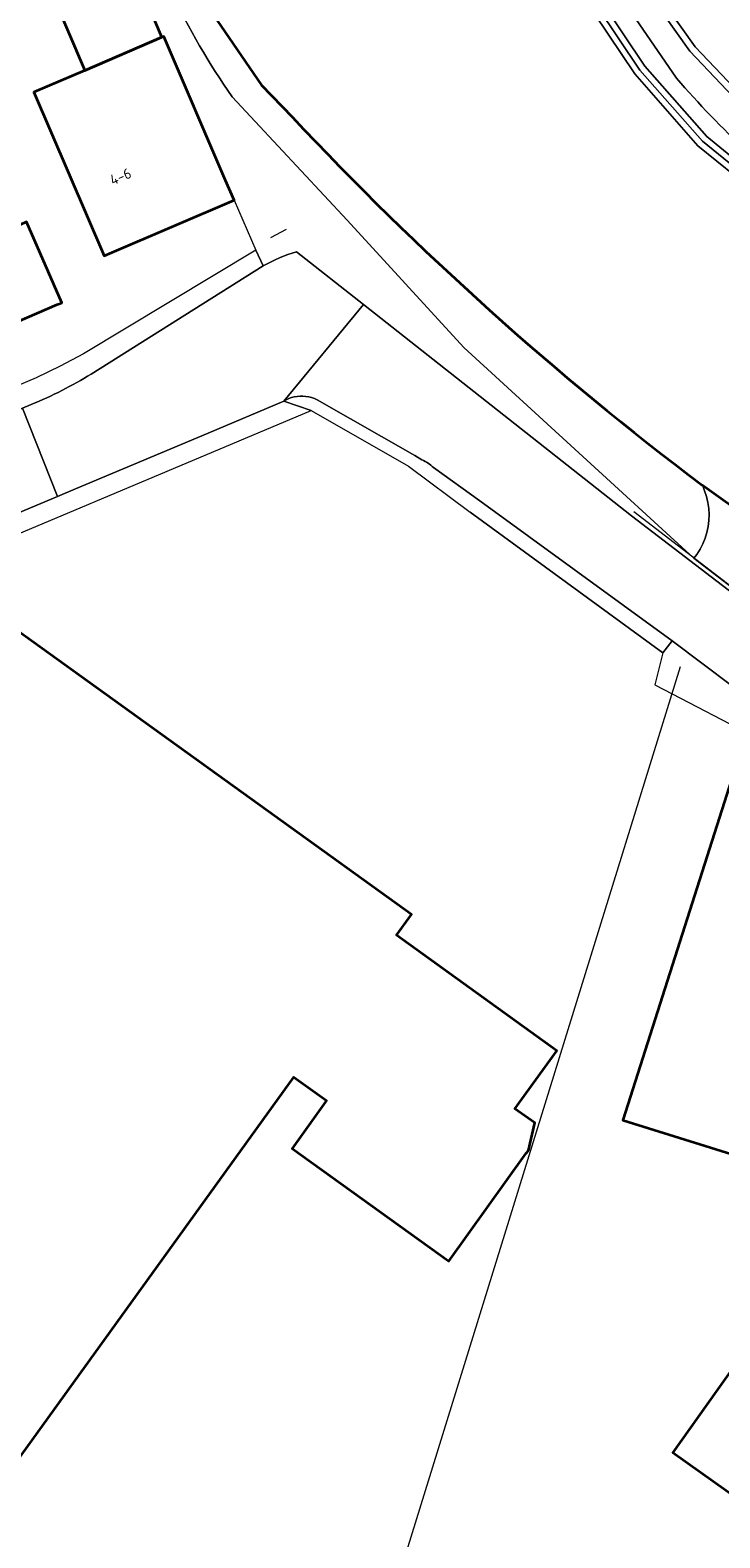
# Model space of a CAD drawing. Extents: x 151587 to 155483, y 462503 to 464608.
# Tile 207 of 236: x 154288 to 154348, y 463716 to 463845. Entities that reach past the tile are written whole.
import ezdxf
from ezdxf.enums import TextEntityAlignment as Align

# ---------------------------------------------------------------- set-up
doc = ezdxf.new("R2010")
doc.units = 0
doc.header["$LTSCALE"] = 0.5
for name, color, linetype, lineweight in [('B-RO-GK-BESCHOEIING-G', 251, 'GK-BESCHOEIING', 35), ('B-RO-GR-BEPLANTING_CULTUUR_BOSPLANTSOEN-GV', 251, 'CONTINUOUS', 18), ('B-RO-IE-TERREINAFSCHEIDING_KUNSTMATIG_HEKWERK-G', 251, 'IE-TERREINAFSCHEIDING-KUNSTMATIG', 18), ('B-RO-IE-TERREINAFSCHEIDING_KUNSTMATIG_MUUR-G', 251, 'IE-TERREINAFSCHEIDING-KUNSTMATIG-DICHT', 18), ('B-RO-IE-TERREINAFSCHEIDING_KUNSTMATIG_MUUR-GV', 251, 'CONTINUOUS', 18), ('B-RO-OG-BEBOUWING-GV', 6, 'CONTINUOUS', 35), ('B-RO-OG-BEBOUWING-T18', 1, 'CONTINUOUS', 18), ('B-RO-OG-TERREIN_CULTUURSCHEIDING-GV', 251, 'CONTINUOUS', 18), ('B-RO-OG-WATER-GV', 251, 'CONTINUOUS', 18), ('B-RO-OG-WATER_SLOOT-GV', 251, 'CONTINUOUS', 18), ('B-RO-VH-VERHARDING_BETON-GV', 251, 'CONTINUOUS', 18), ('B-RO-VH-VERHARDING_BETONSTRAATSTEEN-GV', 251, 'CONTINUOUS', 18), ('B-RO-VH-VERHARDING_STRAATBAKSTEEN-GV', 251, 'CONTINUOUS', 18), ('B-RO-VH-VERHARDING_TEGEL-GV', 251, 'CONTINUOUS', 18)]:
    doc.layers.add(name, color=color, linetype=linetype, lineweight=lineweight)
doc.styles.add('NLCS-ISO-M200-T18', font='NLCS-ISO.ttf', dxfattribs={"height": 0.36})
doc.linetypes.add('GK-BESCHOEIING', pattern='A,30,-5,[1,NLCS.SHX,S=1,R=0,X=0,Y=0],-5', length=40)
doc.linetypes.add('IE-TERREINAFSCHEIDING-KUNSTMATIG', pattern='A,4,[82,NLCS.SHX,S=0.75,R=90,X=0,Y=0],4,-2', length=10)
doc.linetypes.add('IE-TERREINAFSCHEIDING-KUNSTMATIG-DICHT', pattern='A,8,-1,[82,NLCS.SHX,S=0.75,R=90,X=0,Y=0],-1', length=10)

msp = doc.modelspace()

# ---------------------------------------------------------------- linework, layer by layer
at = {"layer": 'B-RO-GK-BESCHOEIING-G', "flags": 128}
for points in [[(154272.089, 464000), (154272.312, 463972.512), (154272.73, 463963.856), (154273.108, 463953.857), (154273.318, 463949.483), (154274.898, 463936.959), (154277.175, 463924.136), (154279.14, 463915.855), (154281.25, 463908.772), (154284.059, 463900.593), (154287.977, 463887.625), (154297.504, 463861.743), (154303.764, 463847.234), (154308.259, 463840.657)], [(154308.259, 463840.657), (154310.89, 463837.941)], [(154359.47, 463796.736), (154346.174, 463806.238)]]:
    msp.add_lwpolyline(points, dxfattribs=at)
at = {"layer": 'B-RO-GK-BESCHOEIING-G'}
msp.add_lwpolyline([(154310.89, 463837.941, 0.0430075), (154346.174, 463806.238)], format="xyb", dxfattribs=at)
at = {"layer": 'B-RO-GR-BEPLANTING_CULTUUR_BOSPLANTSOEN-GV', "flags": 128}
msp.add_lwpolyline([(154337.775, 463854.936), (154345.571, 463843.964), (154355.11, 463833.925), (154356.931, 463832.603), (154357.795, 463834.545), (154357.644, 463834.596), (154359.484, 463840.106), (154359.8, 463840.008), (154361.699, 463845.446)], dxfattribs=at)
at = {"layer": 'B-RO-IE-TERREINAFSCHEIDING_KUNSTMATIG_HEKWERK-G', "flags": 128}
msp.add_lwpolyline([(154309.07, 463827.555), (154310.402, 463828.283)], dxfattribs=at)
at = {"layer": 'B-RO-IE-TERREINAFSCHEIDING_KUNSTMATIG_MUUR-G', "flags": 128}
for points in [[(154342.8, 463791.806), (154326.206, 463803.924)], [(154373.397, 463778.05), (154373.148, 463780), (154370.479, 463782.64), (154369.437, 463781.555), (154340.292, 463803.936)], [(154303.759, 463695.53), (154316.54, 463700.922), (154344.316, 463790.643)]]:
    msp.add_lwpolyline(points, dxfattribs=at)
at = {"layer": 'B-RO-IE-TERREINAFSCHEIDING_KUNSTMATIG_MUUR-GV', "flags": 128}
for points in [[(154331.151, 463855.413), (154340.366, 463841.629), (154345.81, 463835.453), (154349.053, 463832.8)], [(154349.401, 463833.226), (154346.193, 463835.85), (154340.803, 463841.965), (154331.653, 463855.651)], [(154337.245, 463854.654), (154345.11, 463843.585), (154354.716, 463833.476), (154357.946, 463831.131), (154375.925, 463818.079), (154397.368, 463802.513), (154431.279, 463791.743), (154431.459, 463792.31), (154422.799, 463795.06), (154397.64, 463803.051), (154378.188, 463817.172), (154375.977, 463818.777), (154363.227, 463828.032), (154356.931, 463832.603), (154355.11, 463833.925), (154345.571, 463843.964), (154337.775, 463854.936)]]:
    msp.add_lwpolyline(points, dxfattribs=at)
at = {"layer": 'B-RO-OG-BEBOUWING-GV', "flags": 128}
for points in [[(154293.055, 463841.936), (154299.678, 463844.782), (154296.816, 463851.568), (154296.743, 463851.535), (154295.924, 463851.163), (154295.972, 463851.05), (154290.217, 463848.598), (154290.275, 463848.461)], [(154299.678, 463844.782), (154293.055, 463841.936), (154288.667, 463840.051), (154294.713, 463825.978), (154295.371, 463826.261), (154305.899, 463830.783), (154305.172, 463832.475), (154299.853, 463844.857)], [(154279.423, 463827.487), (154268.162, 463822.641), (154272.053, 463813.599), (154272.263, 463813.682), (154272.697, 463813.853), (154272.638, 463814), (154274.096, 463814.633), (154290.674, 463821.799), (154290.951, 463821.88), (154291.075, 463821.931), (154288.047, 463828.892), (154280.368, 463825.286)], [(154283.292, 463722.218), (154285.86, 463720.366), (154311.041, 463755.308), (154313.842, 463753.289), (154313.768, 463753.186), (154310.902, 463749.159), (154324.387, 463739.481), (154331.037, 463748.75), (154331.241, 463749.004), (154331.77, 463751.362), (154330.066, 463752.589), (154333.661, 463757.579), (154319.868, 463767.517), (154321.154, 463769.302), (154285.818, 463794.774), (154271.044, 463774.311), (154247.335, 463761.065), (154253.547, 463750.01), (154250.556, 463745.795), (154270.644, 463731.326), (154269.744, 463730.03), (154271.649, 463726.587), (154274.784, 463728.352)], [(154401.493, 463731.449), (154403.413, 463737.628), (154402.205, 463738.034), (154406.052, 463745.146), (154371.945, 463763.51), (154368.926, 463765.174), (154371.894, 463769.367), (154349.972, 463784.955), (154339.338, 463751.609), (154351.766, 463747.719), (154351.718, 463747.567), (154361.826, 463744.403), (154360.122, 463738.647), (154355.739, 463740.041), (154343.644, 463723.016), (154389.159, 463690.648), (154389.273, 463690.967), (154388.984, 463691.192), (154392.117, 463701.276), (154395.49, 463712.13), (154399.709, 463725.709)]]:
    msp.add_lwpolyline(points, close=True, dxfattribs=at)
at = {"layer": 'B-RO-OG-TERREIN_CULTUURSCHEIDING-GV', "flags": 128}
for points in [[(154280.94, 463889.351), (154292.281, 463862.588), (154292.059, 463862.494), (154296.743, 463851.535), (154296.816, 463851.568), (154299.678, 463844.782), (154299.853, 463844.857), (154305.172, 463832.475), (154305.899, 463830.783), (154307.786, 463826.48), (154308.398, 463825.105)], [(154356.743, 463829.441), (154357.946, 463831.131), (154354.716, 463833.476), (154345.11, 463843.585), (154337.245, 463854.654), (154335.78, 463858.573), (154333.951, 463866.279), (154331.85, 463865.746), (154333.83, 463857.564)], [(154335.71, 463853.329), (154343.971, 463841.261)], [(154311.276, 463826.321), (154317.031, 463821.785), (154340.103, 463803.599), (154369.449, 463781.104), (154372.408, 463778.703), (154373.397, 463778.05), (154373.148, 463780), (154370.479, 463782.64), (154369.437, 463781.555), (154367.012, 463783.417), (154345.462, 463799.966), (154325.673, 463818.085), (154315.625, 463829.053), (154305.731, 463839.675)]]:
    msp.add_lwpolyline(points, dxfattribs=at)
at = {"layer": 'B-RO-OG-TERREIN_CULTUURSCHEIDING-GV'}
for points in [[(154305.731, 463839.675, -0.0395308), (154300.49, 463848.659)], [(154343.971, 463841.261, 0.057744), (154356.743, 463829.441)], [(154308.398, 463825.105, -0.0619472), (154311.276, 463826.321)]]:
    msp.add_lwpolyline(points, format="xyb", dxfattribs=at)
at = {"layer": 'B-RO-OG-WATER-GV', "flags": 128}
for points in [[(154272.089, 464000), (154272.312, 463972.512), (154272.73, 463963.856), (154273.108, 463953.857), (154273.318, 463949.483), (154274.898, 463936.959), (154277.175, 463924.136), (154279.14, 463915.855), (154281.25, 463908.772), (154283.616, 463901.882), (154284.059, 463900.593), (154287.977, 463887.625), (154297.504, 463861.743), (154303.764, 463847.234), (154308.259, 463840.657), (154310.89, 463837.941)], [(154349.053, 463832.8), (154345.81, 463835.453), (154340.366, 463841.629), (154331.151, 463855.413), (154325.311, 463874.478), (154322.121, 463887.723), (154320.916, 463893.604), (154320.057, 463897.801), (154319.712, 463899.806), (154317.822, 463911.308), (154317.077, 463916.021), (154316.558, 463919.111), (154315.193, 463928.237), (154314.379, 463934.081), (154314.034, 463937.043), (154313.439, 463942.638), (154308.777, 463977.539), (154306.103, 464000)], [(154346.174, 463806.238), (154346.238, 463806.193), (154359.47, 463796.737)]]:
    msp.add_lwpolyline(points, dxfattribs=at)
at = {"layer": 'B-RO-OG-WATER-GV'}
msp.add_lwpolyline([(154310.89, 463837.941, 0.0430075), (154346.174, 463806.238)], format="xyb", dxfattribs=at)
at = {"layer": 'B-RO-OG-WATER_SLOOT-GV', "flags": 128}
for points in [[(154310.89, 463837.941), (154308.259, 463840.657), (154303.764, 463847.234), (154297.504, 463861.743), (154287.977, 463887.625), (154284.059, 463900.593), (154283.616, 463901.882), (154280.158, 463900.366), (154290.184, 463873.135), (154300.49, 463848.659)], [(154333.83, 463857.564), (154331.85, 463865.746), (154331.756, 463866.113), (154331.156, 463865.98), (154329.197, 463865.546), (154332.155, 463855.89), (154341.24, 463842.301), (154346.576, 463836.248), (154349.75, 463833.651), (154349.729, 463833.642)], [(154343.971, 463841.261), (154335.71, 463853.329)], [(154305.731, 463839.675), (154315.625, 463829.053), (154325.673, 463818.085), (154345.462, 463799.966), (154345.712, 463800.291), (154345.992, 463800.731), (154346.232, 463801.194), (154346.43, 463801.676), (154346.584, 463802.174), (154346.694, 463802.684), (154346.757, 463803.201), (154346.774, 463803.722), (154346.745, 463804.243), (154346.67, 463804.759), (154346.549, 463805.266), (154346.383, 463805.76), (154346.238, 463806.193), (154346.174, 463806.238)]]:
    msp.add_lwpolyline(points, dxfattribs=at)
at = {"layer": 'B-RO-OG-WATER_SLOOT-GV'}
for points in [[(154300.49, 463848.659, 0.0395308), (154305.731, 463839.675)], [(154356.743, 463829.441, -0.057744), (154343.971, 463841.261)], [(154346.174, 463806.238, -0.0430075), (154310.89, 463837.941)]]:
    msp.add_lwpolyline(points, format="xyb", dxfattribs=at)
at = {"layer": 'B-RO-OG-WATER_SLOOT-GV', "flags": 128}
msp.add_lwpolyline([(154367.012, 463783.417), (154367.46, 463783.98), (154367.863, 463784.487), (154367.541, 463784.724), (154367.956, 463785.383), (154348.606, 463799.182), (154349.83, 463800.861), (154358.154, 463794.895), (154359.47, 463796.737), (154346.238, 463806.193), (154346.383, 463805.76), (154346.549, 463805.266), (154346.67, 463804.759), (154346.745, 463804.243), (154346.774, 463803.722), (154346.757, 463803.201), (154346.694, 463802.684), (154346.584, 463802.174), (154346.43, 463801.676), (154346.232, 463801.194), (154345.992, 463800.731), (154345.712, 463800.291), (154345.462, 463799.966)], close=True, dxfattribs=at)
at = {"layer": 'B-RO-VH-VERHARDING_BETON-GV', "flags": 128}
for points in [[(154313.987, 463942.69), (154314.58, 463937.107), (154314.581, 463937.102), (154314.924, 463934.151), (154315.738, 463928.316), (154317.101, 463919.197), (154317.62, 463916.11), (154318.365, 463911.395), (154320.255, 463899.897), (154320.598, 463897.903), (154321.455, 463893.714), (154322.658, 463887.843), (154325.832, 463874.665), (154331.653, 463855.651), (154340.803, 463841.965), (154346.193, 463835.85), (154349.401, 463833.226)], [(154349.729, 463833.642), (154349.75, 463833.651), (154346.576, 463836.248), (154341.24, 463842.301), (154332.155, 463855.89), (154329.197, 463865.546), (154328.814, 463866.798), (154326.282, 463875.065), (154326.269, 463875.06), (154325.985, 463876.028), (154324.639, 463881.325), (154324.315, 463882.601), (154321.434, 463896.764), (154320.235, 463903.762), (154317.744, 463919.443), (154316.385, 463928.163), (154315.694, 463932.973), (154315.082, 463937.545), (154314.956, 463938.487), (154314.922, 463938.844), (154314.561, 463942.657), (154313.987, 463942.69)]]:
    msp.add_lwpolyline(points, dxfattribs=at)
at = {"layer": 'B-RO-VH-VERHARDING_BETONSTRAATSTEEN-GV', "flags": 128}
for points in [[(154307.786, 463826.48), (154292.953, 463817.547), (154290.932, 463816.475), (154288.873, 463815.479), (154274.179, 463809.246), (154274.946, 463807.482), (154287.714, 463812.865), (154288.458, 463813.179)], [(154288.458, 463813.179), (154287.714, 463812.865), (154290.707, 463805.282), (154292.257, 463805.934), (154303.66, 463810.712), (154310.172, 463813.466), (154317.031, 463821.785), (154311.276, 463826.321)], [(154293.609, 463815.801), (154308.398, 463825.105), (154307.786, 463826.48)], [(154308.398, 463825.105), (154293.609, 463815.801)], [(154216.204, 463774.027), (154223.097, 463776.916), (154243.446, 463785.394), (154255.871, 463790.631), (154290.707, 463805.282), (154287.714, 463812.865), (154274.946, 463807.482), (154265.115, 463803.34), (154264.969, 463803.278), (154264.509, 463803.083), (154254.434, 463798.827), (154253.918, 463798.609), (154252.761, 463798.128), (154246.861, 463795.65), (154246.392, 463795.457), (154241.472, 463793.433), (154240.96, 463793.222), (154240.611, 463793.056), (154225.094, 463786.572), (154216.465, 463782.932), (154209.722, 463780.078), (154213.732, 463771.689)]]:
    msp.add_lwpolyline(points, dxfattribs=at)
at = {"layer": 'B-RO-VH-VERHARDING_BETONSTRAATSTEEN-GV'}
for points in [[(154311.276, 463826.321, 0.0619472), (154308.398, 463825.105)], [(154288.458, 463813.179, 0.0395379), (154293.609, 463815.801)], [(154293.609, 463815.801, -0.0395379), (154288.458, 463813.179)]]:
    msp.add_lwpolyline(points, format="xyb", dxfattribs=at)
at = {"layer": 'B-RO-VH-VERHARDING_STRAATBAKSTEEN-GV', "flags": 128}
for points in [[(154323.064, 463807.763), (154327.057, 463804.882), (154343.581, 463792.855), (154351.36, 463786.984), (154351.443, 463786.925), (154367.829, 463775.254), (154376.763, 463768.954), (154391.813, 463758.303), (154404.508, 463749.284), (154405.169, 463748.805), (154409.234, 463754.34), (154383.21, 463771.311), (154373.397, 463778.05), (154372.408, 463778.703), (154369.449, 463781.104), (154340.103, 463803.599), (154317.031, 463821.785), (154310.172, 463813.466)], [(154310.172, 463813.466), (154312.541, 463812.659), (154320.916, 463807.879), (154326.206, 463803.924), (154342.8, 463791.806), (154343.581, 463792.855), (154327.057, 463804.882), (154323.064, 463807.763)], [(154313.039, 463813.593), (154321.458, 463808.788), (154322.061, 463808.429)], [(154322.061, 463808.429), (154321.458, 463808.788), (154313.039, 463813.593)]]:
    msp.add_lwpolyline(points, dxfattribs=at)
at = {"layer": 'B-RO-VH-VERHARDING_STRAATBAKSTEEN-GV'}
for points in [[(154310.172, 463813.466, -0.1759688), (154312.071, 463813.888)], [(154312.071, 463813.888, 0.1759688), (154310.172, 463813.466)], [(154312.071, 463813.888, -0.1166097), (154313.039, 463813.593)], [(154313.039, 463813.593, 0.1166097), (154312.071, 463813.888)], [(154322.061, 463808.429, -0.0774026), (154323.064, 463807.763)], [(154323.064, 463807.763, 0.0774026), (154322.061, 463808.429)]]:
    msp.add_lwpolyline(points, format="xyb", dxfattribs=at)
at = {"layer": 'B-RO-VH-VERHARDING_TEGEL-GV', "flags": 128}
msp.add_lwpolyline([(154212.934, 463770.333), (154214.045, 463768.46), (154216.079, 463764.287), (154217.353, 463764.908), (154220.637, 463774.073), (154223.427, 463775.279), (154274.809, 463796.765), (154312.541, 463812.659), (154310.172, 463813.466), (154303.66, 463810.712), (154292.257, 463805.934), (154290.707, 463805.282), (154255.871, 463790.631), (154243.446, 463785.394), (154223.097, 463776.916), (154216.204, 463774.027)], dxfattribs=at)
msp.add_lwpolyline([(154349.972, 463784.955), (154351.443, 463786.925), (154351.36, 463786.984), (154343.581, 463792.855), (154342.8, 463791.806), (154342.103, 463789.054), (154343.585, 463788.282)], close=True, dxfattribs=at)

# ---------------------------------------------------------------- texts
at = {"layer": 'B-RO-OG-BEBOUWING-T18', "style": 'NLCS-ISO-M200-T18'}
msp.add_text('4-6', height=0.9, rotation=23.3, dxfattribs=at).set_placement((154296.135, 463832.802), align=Align.MIDDLE)

doc.saveas('drawing.dxf')
